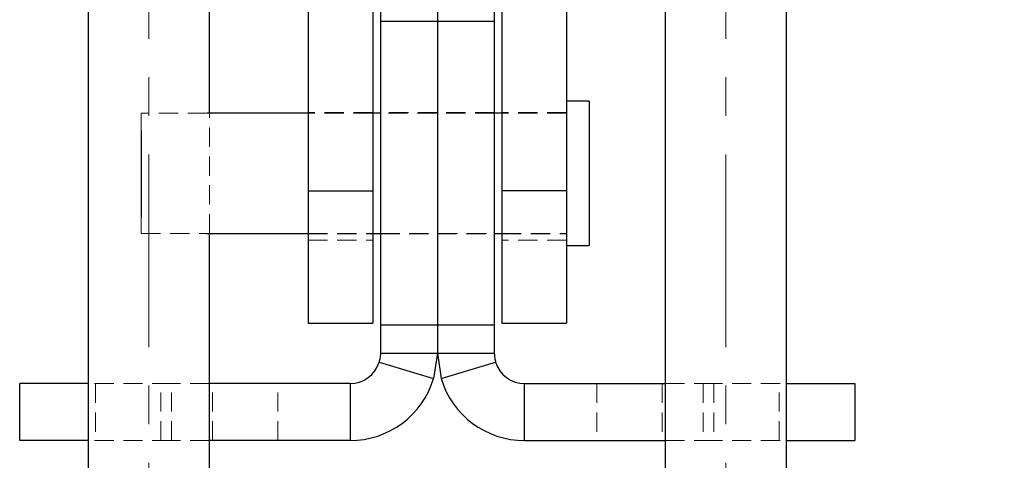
# Model space of a CAD drawing. Header units: millimetres. Extents: x 33 to 407, y 8 to 289.
# Tile 14 of 24: x 261 to 326, y 205 to 234. Entities that reach past the tile are written whole.
import ezdxf

# ---------------------------------------------------------------- set-up
doc = ezdxf.new("R2010")
doc.units = ezdxf.units.MM
doc.linetypes.add('CENTERX2', pattern=[20.32, 12.7, -2.54, 2.54, -2.54])
doc.linetypes.add('HIDDEN', pattern=[1.905, 1.27, -0.635])
doc.layers.add('FORMATO', color=179, linetype='Continuous')
doc.styles.add('SLDTEXTSTYLE0', font='TXT', dxfattribs={"width": 0.75})
doc.dimstyles.new('SLDDIMSTYLE2', dxfattribs={"dimtxt": 3.5, "dimasz": 3.302, "dimexe": 0, "dimexo": 0.0625, "dimgap": 0.875, "dimtad": 1, "dimdec": 0, "dimrnd": 1e-09, "dimzin": 12, "dimdsep": 46, "dimtxsty": 'SLDTEXTSTYLE0', "dimsah": 1, "dimcen": 0.09, "dimadec": 0, "dimazin": 3, "dimtfac": 1, "dimtdec": 0, "dimtofl": 0, "dimtmove": 0, "dimatfit": 3, "dimfxl": 0, "dimfrac": 2, "dimtolj": 1, "dimtzin": 12, "dimarcsym": 0})

# ---------------------------------------------------------------- blocks, each defined once
blk = doc.blocks.new('_D_13')
at = {"layer": 'FORMATO', "color": 7}
for p, q in [((309.589, 263.248), (328.039, 263.248)), ((327.039, 263.248), (327.039, 136.283)), ((289.789, 136.283), (328.039, 136.283))]:
    blk.add_line(p, q, dxfattribs=at)
for points in [[(327.039, 263.248), (326.531, 259.946), (327.547, 259.946)], [(327.039, 136.283), (327.547, 139.585), (326.531, 139.585)]]:
    blk.add_solid(points, dxfattribs=at)
at = {"layer": 'FORMATO', "color": 7, "insert": (322.528, 191.528), "char_height": 3.5, "attachment_point": 1, "rotation": 90, "style": 'SLDTEXTSTYLE0'}
blk.add_mtext('127', dxfattribs=at)

msp = doc.modelspace()

# ---------------------------------------------------------------- linework, layer by layer
at = {"color": 7, "linetype": 'Continuous', "lineweight": 25}
for p, q in [((280.2893, 261.505), (280.2893, 222.3037)), ((284.5393, 261.505), (284.5393, 222.3037)), ((293.0393, 261.505), (293.0393, 222.3037)), ((297.2893, 261.505), (297.2893, 222.3037)), ((265.7893, 248.7346), (265.7893, 135.7674)), ((273.7893, 227.4199), (273.7893, 248.7346)), ((303.7893, 248.7346), (303.7893, 135.7674)), ((311.7893, 135.7674), (311.7893, 248.7346)), ((285.0393, 234.3315), (285.0393, 233.4512)), ((288.7893, 234.3315), (288.7893, 233.4512)), ((292.5393, 234.3315), (292.5393, 233.4512)), ((288.7893, 233.4512), (285.0393, 233.4512)), ((285.0393, 233.4512), (285.0393, 213.4512)), ((288.7893, 233.4512), (288.7893, 213.4512)), ((292.5393, 233.4512), (288.7893, 233.4512)), ((292.5393, 233.4512), (292.5393, 213.4512)), ((298.7893, 228.2137), (297.2893, 228.2137)), ((298.7893, 228.2137), (298.7893, 218.6887)), ((280.2893, 227.4199), (273.6266, 227.4199)), ((285.0393, 227.4199), (284.5393, 227.4199)), ((293.0393, 227.4199), (292.5393, 227.4199)), ((269.2893, 226.2443), (269.2893, 220.5613)), ((280.2893, 222.3037), (284.5393, 222.3037)), ((280.2893, 222.3037), (280.2893, 213.576)), ((284.5393, 222.3037), (284.5393, 213.576)), ((297.2893, 222.3037), (293.0393, 222.3037)), ((293.0393, 222.3037), (293.0393, 213.576)), ((297.2893, 222.3037), (297.2893, 213.576)), ((273.5831, 219.4824), (280.2893, 219.4824)), ((273.7893, 135.7674), (273.7893, 219.4824)), ((284.5393, 219.4824), (285.0393, 219.4824)), ((292.5393, 219.4824), (293.0393, 219.4824)), ((297.2893, 218.6887), (298.7893, 218.6887)), ((280.2893, 213.576), (284.5393, 213.576)), ((288.7893, 213.4512), (285.0393, 213.4512)), ((285.0393, 213.4512), (285.0393, 211.5876)), ((288.7893, 213.4512), (288.7893, 211.5876)), ((292.5393, 213.4512), (288.7893, 213.4512)), ((292.5393, 213.4512), (292.5393, 211.5876)), ((293.0393, 213.576), (297.2893, 213.576)), ((285.0393, 211.5876), (288.7893, 211.5876)), ((288.7893, 211.5876), (288.5438, 209.9253)), ((288.7893, 211.5876), (292.5393, 211.5876)), ((288.7893, 211.5876), (289.0348, 209.9253)), ((284.9539, 211.0094), (288.5438, 209.9253)), ((289.0348, 209.9253), (292.6247, 211.0094)), ((261.2897, 205.8376), (261.2897, 209.5876)), ((265.7893, 209.5876), (261.2897, 209.5876)), ((283.0393, 209.5876), (273.7893, 209.5876)), ((283.0393, 209.5876), (283.0393, 205.8376)), ((294.5393, 205.8376), (294.5393, 209.5876)), ((294.5393, 209.5876), (303.7893, 209.5876)), ((311.7893, 209.5876), (316.2889, 209.5876)), ((316.2889, 209.5876), (316.2889, 205.8376)), ((265.7893, 205.8376), (261.2897, 205.8376)), ((283.0393, 205.8376), (273.7893, 205.8376)), ((294.5393, 205.8376), (303.7893, 205.8376)), ((311.7893, 205.8376), (316.2889, 205.8376))]:
    msp.add_line(p, q, dxfattribs=at)
at = {"color": 7, "linetype": 'HIDDEN', "lineweight": 18}
for p, q in [((269.2893, 227.4199), (269.2893, 226.2443)), ((273.6266, 227.4199), (269.2893, 227.4199)), ((273.7893, 219.4824), (273.7893, 227.4199)), ((284.5393, 227.4512), (280.2893, 227.4512)), ((284.5393, 227.4199), (280.2893, 227.4199)), ((288.7893, 227.4512), (285.0393, 227.4512)), ((292.5393, 227.4199), (285.0393, 227.4199)), ((292.5393, 227.4512), (288.7893, 227.4512)), ((297.2893, 227.4512), (293.0393, 227.4512)), ((297.2893, 227.4199), (293.0393, 227.4199)), ((269.2893, 220.5613), (269.2893, 219.4824)), ((269.2893, 219.4824), (273.5831, 219.4824)), ((280.2893, 219.4824), (284.5393, 219.4824)), ((280.2893, 219.4512), (284.5393, 219.4512)), ((285.0393, 219.4824), (292.5393, 219.4824)), ((285.0393, 219.4512), (288.7893, 219.4512)), ((288.7893, 219.4512), (292.5393, 219.4512)), ((293.0393, 219.4824), (297.2893, 219.4824)), ((293.0393, 219.4512), (297.2893, 219.4512)), ((280.2893, 219.0375), (284.5393, 219.0375)), ((297.2893, 219.0375), (293.0393, 219.0375)), ((271.2897, 209.5876), (265.7893, 209.5876)), ((266.2897, 209.5876), (266.2897, 205.8376)), ((270.5897, 205.8376), (270.5897, 209.5876)), ((271.2897, 205.8376), (271.2897, 209.5876)), ((273.7893, 209.5876), (271.2897, 209.5876)), ((273.9897, 205.8376), (273.9897, 209.5876)), ((278.2897, 205.8376), (278.2897, 209.5876)), ((283.0393, 205.8376), (283.0393, 209.5876)), ((294.5393, 209.5876), (294.5393, 205.8376)), ((299.2889, 209.5876), (299.2889, 205.8376)), ((303.5889, 209.5876), (303.5889, 205.8376)), ((303.7893, 209.5876), (306.2889, 209.5876)), ((306.2889, 209.5876), (306.2889, 205.8376)), ((306.2889, 209.5876), (311.7893, 209.5876)), ((306.9889, 209.5876), (306.9889, 205.8376)), ((311.2889, 205.8376), (311.2889, 209.5876)), ((271.2897, 205.8376), (265.7893, 205.8376)), ((273.7893, 205.8376), (271.2897, 205.8376)), ((303.7893, 205.8376), (306.2889, 205.8376)), ((306.2889, 205.8376), (311.7893, 205.8376))]:
    msp.add_line(p, q, dxfattribs=at)
at = {"color": 7, "linetype": 'Continuous', "lineweight": 25}
for centre, radius, start, end in [((283.0393, 211.5876), 2, 270, 343.196917), ((294.5393, 211.5876), 2, 196.803083, 270), ((283.0393, 211.5876), 5.75, 270, 343.196917), ((294.5393, 211.5876), 5.75, 196.803083, 270)]:
    msp.add_arc(centre, radius, start, end, dxfattribs=at)
for points, knots in [([(285.0393, 211.5876), (285.0354, 211.4783), (285.0288, 211.294), (284.9756, 211.0917), (284.9539, 211.0094)], [0, 0, 0, 0, 0.5929072, 1, 1, 1, 1]), ([(292.5393, 211.5876), (292.543, 211.4804), (292.5494, 211.2968), (292.6025, 211.0939), (292.6247, 211.0094)], [0, 0, 0, 0, 0.5834997, 1, 1, 1, 1])]:
    msp.add_open_spline(points, degree=3, knots=knots, dxfattribs=at)
at = {"layer": 'FORMATO', "linetype": 'CENTERX2', "lineweight": 18}
for p, q in [((269.7893, 151.0352), (269.7893, 270.0352)), ((307.7893, 151.0352), (307.7893, 270.0352))]:
    msp.add_line(p, q, dxfattribs=at)

# ---------------------------------------------------------------- dimensions: what is measured, and where the dimension line sits
at = {"layer": 'FORMATO', "color": 7}
dim = msp.add_linear_dim(base=(327.0393, 136.2834), p1=(308.5894, 263.248), p2=(288.7893, 136.2834), angle=90, dimstyle='SLDDIMSTYLE2', dxfattribs=at)
dim.commit()
dim.dimension.update_dxf_attribs({"geometry": '_D_13', "text_midpoint": (327.0393, 195.4071), "dimtype": 160})

doc.saveas('drawing.dxf')
